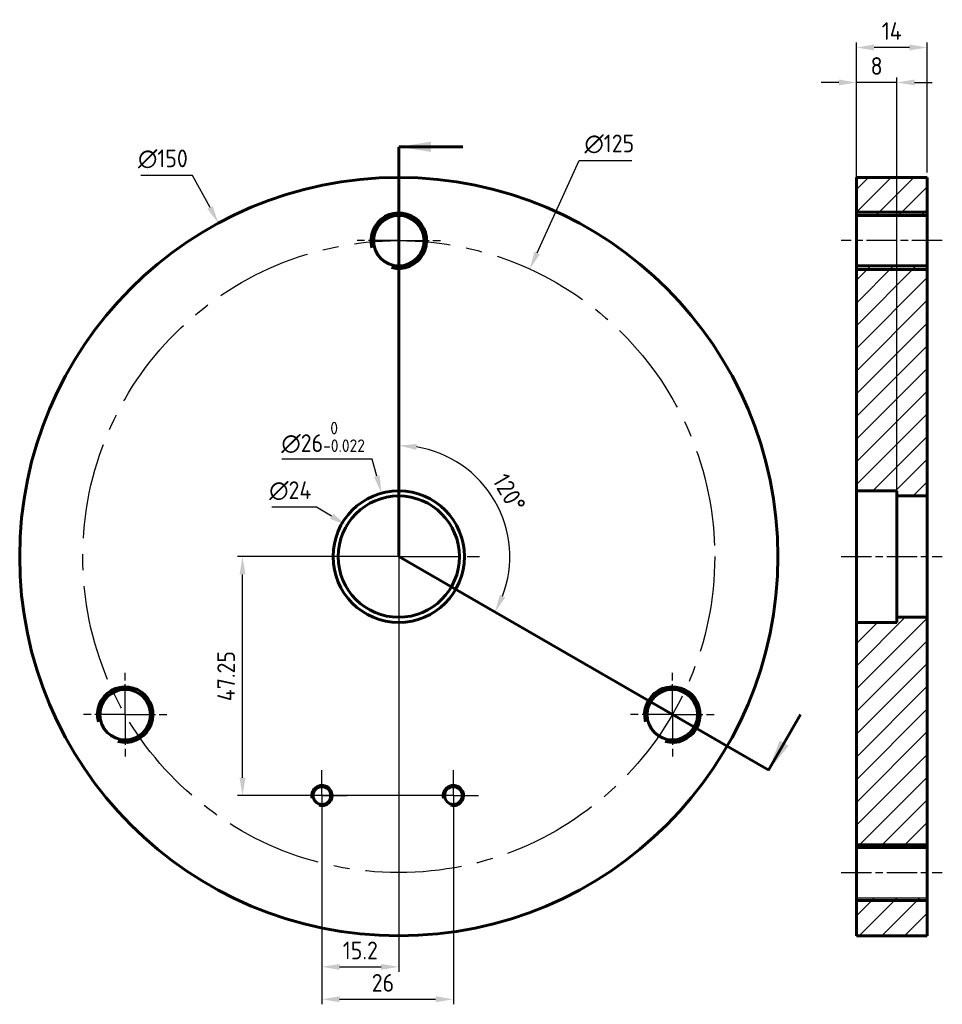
# Model space of a CAD drawing. Header units: millimetres. Extents: x 107 to 289, y 282 to 477.
import ezdxf

# ---------------------------------------------------------------- set-up
doc = ezdxf.new("R2010")
doc.units = ezdxf.units.MM
for name, pattern in [('AM_ISO08W050', [18, 12, -1.5, 3, -1.5]), ('AM_ISO08W050x2', [9, 6, -0.75, 1.5, -0.75]), ('CENTER2', [28.575, 19.05, -3.175, 3.175, -3.175])]:
    doc.linetypes.add(name, pattern=pattern)
doc.layers.get('0').update_dxf_attribs({"lineweight": 60})
for name, color, linetype, lineweight in [('AM_7', 4, 'AM_ISO08W050', 25), ('Annotations', 50, 'Continuous', 30), ('Center Lines', 140, 'CENTER2', 30)]:
    doc.layers.add(name, color=color, linetype=linetype, lineweight=lineweight)
doc.styles.get("Standard").update_dxf_attribs({"font": 'ISOCP.SHX'})
doc.dimstyles.new('AM_ISO', dxfattribs={"dimtxt": 3.5, "dimasz": 3.5, "dimexe": 1, "dimexo": 1, "dimgap": 1.5, "dimtad": 1, "dimdsep": 46, "dimtxsty": 'Standard', "dimcen": 0, "dimclrd": 256, "dimclre": 256, "dimclrt": 2, "dimadec": 0, "dimazin": 2, "dimtp": 0.1, "dimtm": 0.1, "dimtfac": 0.71, "dimtdec": 3, "dimtmove": 0, "dimatfit": 3, "dimfxl": 1, "dimlwd": -1, "dimlwe": -1, "dimarcsym": 1})
doc.dimstyles.new('AM_ISO$3', dxfattribs={"dimtxt": 3.5, "dimasz": 3.5, "dimexe": 1, "dimexo": 1, "dimgap": 1.5, "dimtad": 1, "dimtoh": 1, "dimdsep": 46, "dimtxsty": 'Standard', "dimcen": 0, "dimclrd": 256, "dimclre": 256, "dimclrt": 2, "dimadec": 0, "dimazin": 2, "dimtp": 0.1, "dimtm": 0.1, "dimtfac": 0.71, "dimtdec": 3, "dimtofl": 0, "dimtmove": 0, "dimatfit": 0, "dimfxl": 1, "dimlwd": -1, "dimlwe": -1, "dimarcsym": 1})
pattern_1 = [(45, (83.4225, 191.6803), (-2.245064, 2.245064), [])]

# ---------------------------------------------------------------- blocks, each defined once
blk = doc.blocks.new('*D4')
at = {"layer": 'Annotations', "linetype": 'ByBlock', "transparency": 16777216}
for p, q in [((141.18, 446.41), (130.93, 446.41)), ((144.62, 440.05), (141.18, 446.41))]:
    blk.add_line(p, q, dxfattribs=at)
at = {"layer": 'Annotations', "transparency": 16777216}
blk.add_solid([(145.13, 440.33), (144.1, 439.77), (146.28, 436.97)], dxfattribs=at)
at = {"layer": 'Defpoints', "color": 0, "transparency": 16777216}
for p in [(146.28, 436.97), (217.64, 305.03)]:
    blk.add_point(p, dxfattribs=at)
at = {"layer": 'Annotations', "color": 2, "transparency": 16777216, "insert": (135.3, 449.66), "char_height": 3.5, "attachment_point": 5}
blk.add_mtext('∅150', dxfattribs=at)
blk = doc.blocks.new('*D5')
at = {"layer": 'Annotations', "linetype": 'ByBlock', "transparency": 16777216}
for p, q in [((176.7, 390.3), (158.83, 390.3)), ((177.62, 386.92), (176.7, 390.3))]:
    blk.add_line(p, q, dxfattribs=at)
at = {"layer": 'Annotations', "transparency": 16777216}
blk.add_solid([(178.18, 387.07), (177.06, 386.77), (178.54, 383.54)], dxfattribs=at)
at = {"layer": 'Defpoints', "color": 0, "transparency": 16777216}
for p in [(178.54, 383.54), (185.38, 358.46)]:
    blk.add_point(p, dxfattribs=at)
at = {"layer": 'Annotations', "color": 2, "transparency": 16777216, "insert": (167.01, 394.57), "char_height": 3.5, "attachment_point": 5}
blk.add_mtext('∅26{}{\\H0.71x;\\C3;\\S 0^ -0.022;}', dxfattribs=at)
blk = doc.blocks.new('*D6')
at = {"layer": 'Annotations', "linetype": 'ByBlock', "transparency": 16777216}
for p, q in [((165.67, 380.78), (156.82, 380.78)), ((168.67, 378.98), (165.67, 380.78))]:
    blk.add_line(p, q, dxfattribs=at)
at = {"layer": 'Annotations', "transparency": 16777216}
blk.add_solid([(168.97, 379.48), (168.37, 378.48), (171.67, 377.18)], dxfattribs=at)
at = {"layer": 'Defpoints', "color": 0, "transparency": 16777216}
for p in [(171.67, 377.18), (192.25, 364.82)]:
    blk.add_point(p, dxfattribs=at)
at = {"layer": 'Annotations', "color": 2, "transparency": 16777216, "insert": (160.5, 384.03), "char_height": 3.5, "attachment_point": 5}
blk.add_mtext('∅24', dxfattribs=at)
blk = doc.blocks.new('*D7')
at = {"layer": 'Annotations', "linetype": 'ByBlock', "transparency": 16777216}
blk.add_arc((181.96, 371), 21.97, 339.1363, 80.8637, dxfattribs=at)
at = {"layer": 'Annotations', "transparency": 16777216}
for points in [[(185.41, 392.11), (185.5, 393.28), (181.96, 392.97)], [(203.02, 362.92), (201.97, 363.43), (200.99, 360.01)]]:
    blk.add_solid(points, dxfattribs=at)
at = {"layer": 'Defpoints', "color": 0, "transparency": 16777216}
for p in [(181.96, 446), (203.6, 374.82), (181.96, 371), (181.96, 371), (236.09, 339.75)]:
    blk.add_point(p, dxfattribs=at)
at = {"layer": 'Annotations', "color": 2, "transparency": 16777216, "insert": (203.81, 383.61), "char_height": 3.5, "attachment_point": 5, "rotation": 300}
blk.add_mtext('120°', dxfattribs=at)
blk = doc.blocks.new('*D8')
at = {"layer": 'Annotations', "linetype": 'ByBlock', "transparency": 16777216}
for p, q in [((166.76, 322.75), (166.76, 282.45)), ((192.76, 322.75), (192.76, 282.45)), ((170.26, 283.45), (189.26, 283.45))]:
    blk.add_line(p, q, dxfattribs=at)
at = {"layer": 'Annotations', "transparency": 16777216}
for points in [[(170.26, 284.04), (170.26, 282.87), (166.76, 283.45)], [(189.26, 284.04), (189.26, 282.87), (192.76, 283.45)]]:
    blk.add_solid(points, dxfattribs=at)
at = {"layer": 'Defpoints', "color": 0, "transparency": 16777216}
for p in [(166.76, 323.75), (192.76, 323.75), (192.76, 283.45)]:
    blk.add_point(p, dxfattribs=at)
at = {"layer": 'Annotations', "color": 2, "transparency": 16777216, "insert": (178.83, 286.7), "char_height": 3.5, "attachment_point": 5}
blk.add_mtext('26', dxfattribs=at)
blk = doc.blocks.new('*D9')
at = {"layer": 'Annotations', "linetype": 'ByBlock', "transparency": 16777216}
for p, q in [((181.96, 370), (181.96, 288.86)), ((166.76, 322.75), (166.76, 288.86)), ((170.26, 289.86), (178.46, 289.86))]:
    blk.add_line(p, q, dxfattribs=at)
at = {"layer": 'Annotations', "transparency": 16777216}
for points in [[(170.26, 290.44), (170.26, 289.27), (166.76, 289.86)], [(178.46, 290.44), (178.46, 289.27), (181.96, 289.86)]]:
    blk.add_solid(points, dxfattribs=at)
at = {"layer": 'Defpoints', "color": 0, "transparency": 16777216}
for p in [(181.96, 371), (166.76, 323.75), (181.96, 289.86)]:
    blk.add_point(p, dxfattribs=at)
at = {"layer": 'Annotations', "color": 2, "transparency": 16777216, "insert": (174.36, 293.11), "char_height": 3.5, "attachment_point": 5}
blk.add_mtext('15.2', dxfattribs=at)
blk = doc.blocks.new('*D10')
at = {"layer": 'Annotations', "linetype": 'ByBlock', "transparency": 16777216}
for p, q in [((180.96, 371), (150.05, 371)), ((151.05, 327.25), (151.05, 367.5)), ((191.76, 323.75), (150.05, 323.75))]:
    blk.add_line(p, q, dxfattribs=at)
at = {"layer": 'Annotations', "transparency": 16777216}
for points in [[(150.47, 367.5), (151.63, 367.5), (151.05, 371)], [(150.47, 327.25), (151.63, 327.25), (151.05, 323.75)]]:
    blk.add_solid(points, dxfattribs=at)
at = {"layer": 'Defpoints', "color": 0, "transparency": 16777216}
for p in [(151.05, 371), (181.96, 371), (192.76, 323.75)]:
    blk.add_point(p, dxfattribs=at)
at = {"layer": 'Annotations', "color": 2, "transparency": 16777216, "insert": (147.8, 347.37), "char_height": 3.5, "attachment_point": 5, "rotation": 90}
blk.add_mtext('47.25', dxfattribs=at)
blk = doc.blocks.new('*D11')
at = {"layer": 'Annotations', "linetype": 'ByBlock', "transparency": 16777216}
for p, q in [((272.5, 378.5), (272.5, 465.79)), ((280.5, 378), (280.5, 465.79)), ((269, 464.79), (265.5, 464.79)), ((280.5, 464.79), (272.5, 464.79)), ((284, 464.79), (287.5, 464.79))]:
    blk.add_line(p, q, dxfattribs=at)
at = {"layer": 'Annotations', "transparency": 16777216}
for points in [[(269, 465.37), (269, 464.2), (272.5, 464.79)], [(284, 465.37), (284, 464.2), (280.5, 464.79)]]:
    blk.add_solid(points, dxfattribs=at)
at = {"layer": 'Defpoints', "color": 0, "transparency": 16777216}
for p in [(272.5, 464.79), (272.5, 377.5), (280.5, 377)]:
    blk.add_point(p, dxfattribs=at)
at = {"layer": 'Annotations', "color": 2, "transparency": 16777216, "insert": (276.5, 468.04), "char_height": 3.5, "attachment_point": 5}
blk.add_mtext('8', dxfattribs=at)
blk = doc.blocks.new('*D12')
at = {"layer": 'Annotations', "linetype": 'ByBlock', "transparency": 16777216}
for p, q in [((272.5, 447), (272.5, 472.71)), ((283, 471.71), (276, 471.71)), ((286.5, 447), (286.5, 472.71))]:
    blk.add_line(p, q, dxfattribs=at)
at = {"layer": 'Annotations', "transparency": 16777216}
for points in [[(276, 472.29), (276, 471.12), (272.5, 471.71)], [(283, 472.29), (283, 471.12), (286.5, 471.71)]]:
    blk.add_solid(points, dxfattribs=at)
at = {"layer": 'Defpoints', "color": 0, "transparency": 16777216}
for p in [(272.5, 471.71), (272.5, 446), (286.5, 446)]:
    blk.add_point(p, dxfattribs=at)
at = {"layer": 'Annotations', "color": 2, "transparency": 16777216, "insert": (279.5, 474.96), "char_height": 3.5, "attachment_point": 5}
blk.add_mtext('14', dxfattribs=at)
blk = doc.blocks.new('*D13')
at = {"layer": 'Annotations', "linetype": 'ByBlock', "transparency": 16777216}
for p, q in [((209.33, 431.06), (217.67, 449.37)), ((217.67, 449.37), (228.07, 449.37))]:
    blk.add_line(p, q, dxfattribs=at)
at = {"layer": 'Annotations', "transparency": 16777216}
blk.add_solid([(208.8, 431.3), (209.86, 430.82), (207.88, 427.87)], dxfattribs=at)
at = {"layer": 'Defpoints', "color": 0, "transparency": 16777216}
for p in [(207.88, 427.87), (156.05, 314.13)]:
    blk.add_point(p, dxfattribs=at)
at = {"layer": 'Annotations', "color": 2, "transparency": 16777216, "insert": (223.62, 452.62), "char_height": 3.5, "attachment_point": 5}
blk.add_mtext('∅125', dxfattribs=at)

msp = doc.modelspace()

# ---------------------------------------------------------------- hatches: boundary and pattern name
at = {"linetype": 'Continuous', "lineweight": 0}
h = msp.add_hatch(dxfattribs=at)
h.set_pattern_fill('ANSI31', style=0)
h.set_pattern_definition(pattern_1)
h.paths.add_polyline_path([(286.499, 446), (272.499, 446), (272.499, 438.5), (286.499, 438.5)], flags=0)
h = msp.add_hatch(dxfattribs=at)
h.set_pattern_fill('ANSI31', style=0)
h.set_pattern_definition(pattern_1)
h.paths.add_polyline_path([(272.499, 384), (280.499, 384), (280.499, 383), (286.499, 383), (286.499, 428.5), (272.499, 428.5)], flags=0)
h = msp.add_hatch(dxfattribs=at)
h.set_pattern_fill('ANSI31', style=0)
h.set_pattern_definition(pattern_1)
h.paths.add_polyline_path([(280.499, 358), (272.499, 358), (272.499, 313.5), (286.499, 313.5), (286.499, 359), (280.499, 359)], flags=0)
h = msp.add_hatch(dxfattribs=at)
h.set_pattern_fill('ANSI31', style=0)
h.set_pattern_definition(pattern_1)
h.paths.add_polyline_path([(286.499, 303.5), (272.499, 303.5), (272.499, 296), (286.499, 296)], flags=0)

# ---------------------------------------------------------------- linework, layer by layer
for p, q in [((181.963, 446), (181.963, 451.961)), ((194.664, 452.061), (181.964, 452.061)), ((181.963, 446), (181.963, 371)), ((272.499, 446), (286.499, 446)), ((272.499, 446), (272.499, 438.5)), ((286.499, 446), (286.499, 438.5)), ((286.499, 438.5), (272.499, 438.5)), ((272.499, 438.5), (272.499, 428.5)), ((286.509, 439.135), (272.509, 439.135)), ((286.499, 438.5), (286.499, 428.5)), ((272.499, 428.5), (286.499, 428.5)), ((272.499, 428.5), (272.499, 384)), ((286.499, 428.5), (286.499, 383)), ((286.442, 427.791), (272.442, 427.791)), ((280.499, 384), (272.499, 384)), ((272.499, 384), (272.499, 371)), ((280.499, 384), (280.499, 383)), ((280.499, 383), (280.499, 371)), ((286.499, 383), (280.499, 383)), ((286.499, 383), (286.499, 371)), ((181.963, 371), (236.09, 339.75)), ((272.499, 371), (272.499, 358)), ((280.499, 371), (280.499, 359)), ((286.499, 371), (286.499, 359)), ((280.499, 359), (280.499, 358)), ((280.499, 359), (286.499, 359)), ((286.499, 359), (286.499, 313.5)), ((272.499, 358), (280.499, 358)), ((272.499, 358), (272.499, 313.5)), ((236.09, 339.75), (246.915, 333.5)), ((261.475, 339.757), (255.125, 328.759)), ((246.915, 333.5), (255.154, 328.744)), ((286.481, 314.021), (272.481, 314.021)), ((286.499, 313.5), (272.499, 313.5)), ((272.499, 313.5), (272.499, 303.5)), ((286.499, 313.5), (286.499, 303.5)), ((286.481, 303.01), (272.481, 303.01)), ((272.499, 303.5), (272.499, 296)), ((286.499, 303.5), (286.499, 296)), ((272.499, 296), (286.499, 296))]:
    msp.add_line(p, q)
at = {"lineweight": 30}
msp.add_line((272.499, 303.5), (286.499, 303.5), dxfattribs=at)
for centre, radius in [((181.963, 371), 75), ((181.963, 433.5), 5), ((181.963, 371), 13), ((181.963, 371), 12), ((127.836, 339.75), 5), ((236.09, 339.75), 5), ((166.761, 323.75), 1.75), ((192.761, 323.75), 1.75)]:
    msp.add_circle(centre, radius)
for centre, radius in [((181.963, 433.5), 5.5), ((127.836, 339.75), 5.5), ((236.09, 339.75), 5.5), ((166.761, 323.75), 2), ((192.761, 323.75), 2)]:
    msp.add_arc(centre, radius, 255, 195)
for points in [[(181.964, 452.061), (188.314, 451.045), (188.314, 453.077)], [(255.04, 328.606), (259.095, 333.597), (257.335, 334.613)]]:
    msp.add_solid(points)
at = {"layer": 'AM_7', "linetype": 'AM_ISO08W050x2'}
for p, q in [((181.963, 433.5), (181.963, 442)), ((181.963, 433.5), (173.463, 433.5)), ((181.963, 433.5), (190.463, 433.5)), ((181.963, 433.5), (181.963, 425)), ((289.499, 433.5), (269.499, 433.5)), ((269.499, 371), (289.499, 371)), ((127.836, 339.75), (127.836, 348.25)), ((236.09, 339.75), (236.09, 348.25)), ((127.836, 339.75), (119.336, 339.75)), ((127.836, 339.75), (136.336, 339.75)), ((127.836, 339.75), (127.836, 331.25)), ((236.09, 339.75), (227.59, 339.75)), ((236.09, 339.75), (244.59, 339.75)), ((236.09, 339.75), (236.09, 331.25)), ((166.761, 323.75), (166.761, 328.75)), ((192.761, 323.75), (192.761, 328.75)), ((166.761, 323.75), (161.761, 323.75)), ((166.761, 323.75), (171.761, 323.75)), ((166.761, 323.75), (166.761, 318.75)), ((192.761, 323.75), (187.761, 323.75)), ((192.761, 323.75), (197.761, 323.75)), ((192.761, 323.75), (192.761, 318.75)), ((269.499, 308.5), (289.499, 308.5))]:
    msp.add_line(p, q, dxfattribs=at)
at = {"layer": 'AM_7'}
for q in [(181.963, 387), (165.963, 371), (197.963, 371), (181.963, 355)]:
    msp.add_line((181.963, 371), q, dxfattribs=at)
at = {"layer": 'Center Lines'}
msp.add_circle((181.963, 371), 62.5, dxfattribs=at)

# ---------------------------------------------------------------- dimensions: what is measured, and where the dimension line sits
at = {"layer": 'Annotations'}
for base, p1, p2, picture, middle in [((272.499, 471.706), (286.499, 446), (272.499, 446), '*D12', (279.499, 474.956)), ((272.499, 464.788), (280.499, 377), (272.499, 377.5), '*D11', (276.499, 468.038))]:
    dim = msp.add_linear_dim(base=base, p1=p1, p2=p2, dimstyle='AM_ISO', dxfattribs=at)
    dim.commit()
    dim.dimension.update_dxf_attribs({"geometry": picture, "text_midpoint": middle})
for p1, p2, picture, middle in [((156.046, 314.127), (207.881, 427.873), '*D13', (223.622, 449.366)), ((217.643, 305.031), (146.283, 436.969), '*D4', (135.303, 446.405)), ((192.251, 364.823), (171.675, 377.177), '*D6', (160.498, 380.78))]:
    dim = msp.add_diameter_dim_2p(p1=p1, p2=p2, dimstyle='AM_ISO$3', dxfattribs=at)
    dim.commit()
    dim.dimension.update_dxf_attribs({"geometry": picture, "text_midpoint": middle, "dimtype": 163})
dim = msp.add_angular_dim_2l(base=(203.602, 374.816), line1=((181.963, 371), (236.09, 339.75)), line2=((181.963, 446), (181.963, 371)), dimstyle='AM_ISO', dxfattribs=at)
dim.commit()
dim.dimension.update_dxf_attribs({"geometry": '*D7', "text_midpoint": (203.807, 383.612)})
dim = msp.add_diameter_dim_2p(p1=(185.384, 358.459), p2=(178.542, 383.542), text='<>{}{\\H0.71x;\\C3;\\S 0^ -0.022;}', dimstyle='AM_ISO$3', override={"dimtp": 0, "dimtm": 0.022, "dimtdec": 3, "dimtzin": 8}, dxfattribs=at)
dim.commit()
dim.dimension.update_dxf_attribs({"geometry": '*D5', "text_midpoint": (167.014, 390.295), "dimtype": 163})
dim = msp.add_linear_dim(base=(151.052, 371), p1=(192.761, 323.75), p2=(181.963, 371), angle=90, dimstyle='AM_ISO', dxfattribs=at)
dim.commit()
dim.dimension.update_dxf_attribs({"geometry": '*D10', "text_midpoint": (147.801, 347.375)})
dim = msp.add_linear_dim(base=(181.963, 289.857), p1=(166.761, 323.75), p2=(181.963, 371), dimstyle='AM_ISO', dxfattribs=at)
dim.commit()
dim.dimension.update_dxf_attribs({"geometry": '*D9', "text_midpoint": (174.362, 289.857), "dimtype": 160})
dim = msp.add_linear_dim(base=(192.761, 283.455), p1=(166.761, 323.75), p2=(192.761, 323.75), angle=0, dimstyle='AM_ISO', dxfattribs=at)
dim.commit()
dim.dimension.update_dxf_attribs({"geometry": '*D8', "text_midpoint": (178.835, 283.455), "dimtype": 161})

doc.saveas('drawing.dxf')
